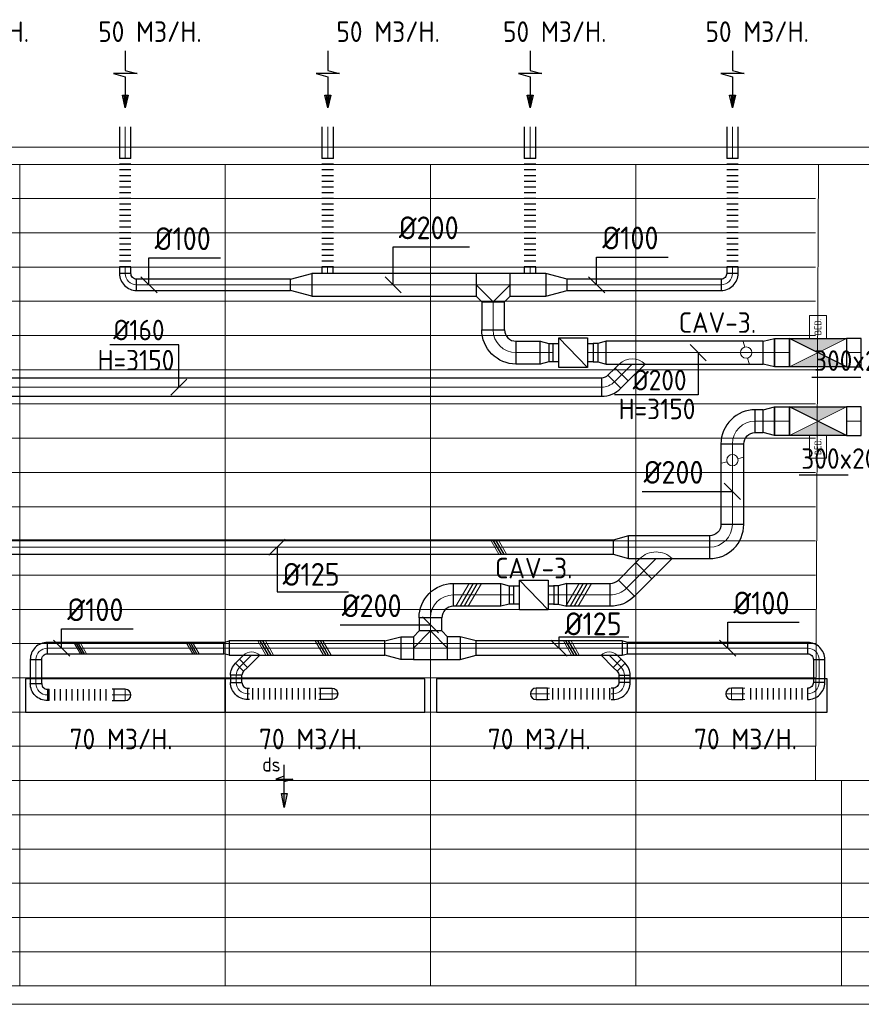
# Model space of a CAD drawing. Header units: millimetres. Extents: x -72412 to 16313, y -1015 to 52998.
# Tile 61 of 64: x -16124 to -8749, y 44368 to 52997. Entities that reach past the tile are written whole.
import ezdxf
from ezdxf.enums import TextEntityAlignment as Align

# ---------------------------------------------------------------- set-up
doc = ezdxf.new("R2010")
doc.units = ezdxf.units.MM
doc.header["$LTSCALE"] = 50
for name, color, linetype in [('4plfd', 254, 'Continuous'), ('WL570---_RETOUR', 100, 'Continuous'), ('WL570---_TOEVOER', 200, 'Continuous'), ('WM570---_RETOUR', 2, 'Continuous'), ('WM570---_TOEVOER', 2, 'Continuous')]:
    doc.layers.add(name, color=color, linetype=linetype)
for name, color, linetype, lineweight in [('WL570---_BESTAAND-HARTLIJN', 161, 'Continuous', 0), ('WL570---_BESTAAND-RETOUR', 140, 'Continuous', 0), ('WL570---_BESTAAND-TOEVOER', 180, 'Continuous', 0)]:
    doc.layers.add(name, color=color, linetype=linetype, lineweight=lineweight)
doc.styles.add('BURO-025', font='ISO96.shx', dxfattribs={"height": 125})
doc.styles.add('ISO', font='ISO', dxfattribs={"height": 162})
doc.styles.add('LZ-MAATVOEREN', font='simplex')
doc.styles.add('MAATVOERING', font='ISO')

# ---------------------------------------------------------------- blocks, each defined once
blk = doc.blocks.new('Groep-44')
at = {"color": 8, "linetype": 'Continuous', "lineweight": 13}
for p, q in [((-73154.9, 49899.1), (-11882.7, 49899.1)), ((-73154.9, 49599.1), (-11882.7, 49599.1)), ((-73154.9, 49299.1), (-11882.7, 49299.1)), ((-73154.9, 48999.1), (-11882.7, 48999.1)), ((-73154.9, 48699.1), (-11882.7, 48699.1)), ((-73154.9, 48399.1), (-11882.7, 48399.1)), ((-73154.9, 48399.1), (-11882.7, 48399.1)), ((-73154.9, 48099.1), (-11882.7, 48099.1)), ((-73154.9, 47799.1), (-11882.7, 47799.1)), ((-73154.9, 47499.1), (-11882.7, 47499.1)), ((-73154.9, 47199.1), (-11882.7, 47199.1)), ((-73154.9, 46899.1), (-11882.7, 46899.1)), ((-73154.9, 46599.1), (-11882.7, 46599.1)), ((-73154.9, 46299.1), (-11882.7, 46299.1)), ((-73154.9, 45999.1), (-11882.7, 45999.1)), ((-73154.9, 45699.1), (-11882.7, 45699.1)), ((-73154.9, 45399.1), (-11882.7, 45399.1)), ((-73154.9, 45099.1), (-11882.7, 45099.1)), ((-73154.9, 44799.1), (-11882.7, 44799.1)), ((-73154.9, 44499.1), (-11654.9, 44499.1)), ((-73154.9, 44199.1), (-11654.9, 44199.1)), ((-73154.9, 43899.1), (-11654.9, 43899.1)), ((-73154.9, 43599.1), (-11654.9, 43599.1)), ((-73154.9, 43299.1), (-11654.9, 43299.1))]:
    blk.add_line(p, q, dxfattribs=at)
blk = doc.blocks.new('Groep-50')
at = {"color": 8, "linetype": 'Continuous', "lineweight": 13}
for p, q in [((-73304.9, 50349.1), (-4004.9, 50349.1)), ((-73154.9, 50199.1), (-4154.9, 50199.1)), ((-11854.9, 50199.1), (-65654.9, 50199.1)), ((-18854.9, 50199.1), (-18854.9, 42999.1)), ((-17054.9, 50199.1), (-17054.9, 42999.1)), ((-15254.9, 50199.1), (-15254.9, 42999.1)), ((-13454.9, 50199.1), (-13454.9, 42999.1)), ((-11882.7, 44799.1), (-11854.9, 50199.1)), ((-11882.7, 44799.1), (-4181.9, 44799.1)), ((-11654.9, 44799.1), (-11654.9, 42999.1)), ((-11654.9, 44499.1), (-4154.9, 44499.1)), ((-11654.9, 44199.1), (-4154.9, 44199.1)), ((-11654.9, 43899.1), (-4154.9, 43899.1)), ((-11654.9, 43599.1), (-4154.9, 43599.1)), ((-11654.9, 43299.1), (-36705.1, 43299.1)), ((-4154.9, 43299.1), (-11654.9, 43299.1)), ((-4154.9, 42999.1), (-36705.1, 42999.1)), ((-4004.9, 42838.3), (-36705.1, 42838.3))]:
    blk.add_line(p, q, dxfattribs=at)
at = {"color": 8}
blk.add_blockref('Groep-44', (0, 0), dxfattribs=at)
blk = doc.blocks.new('Block plafond 5e verd')
at = {"layer": '4plfd'}
blk.add_blockref('Groep-50', (73304.9, -19149.1), dxfattribs=at)
blk = doc.blocks.new('KARO')
for p, q in [((1, 0.5), (0, 0.5)), ((0, -0.5), (1, -0.5))]:
    blk.add_line(p, q)
at = {"invisible_edges": 15}
blk.add_3dface([(0, 0.5), (0, -0.5), (1, -0.5), (1, 0.5)], dxfattribs=at)
at = {"layer": 'WL570---_BESTAAND-HARTLIJN'}
blk.add_line((0, 0), (1, 0), dxfattribs=at)
blk = doc.blocks.new('ORN_T_SP')
blk.add_lwpolyline([(-0.5, 0.5), (-0.5, -0.5), (0.5, -0.5), (0.5, 0.5)], close=True)
at = {"style": 'LZ-MAATVOEREN', "flags": 9}
for tag, p in [('ROS_TYPE', (0.6333, 0.6833)), ('ROS_M3H', (0.6333, 0.4833)), ('ROS_ZIJDE', (0.6333, 0.2833)), ('ROS_STAT', (0.6333, 0.0833))]:
    blk.add_attdef(tag, p, '', height=0.125, dxfattribs=at)
blk = doc.blocks.new('OBO10000090ZE')
blk.add_lwpolyline([(-50, 0), (50, 0), (50, 100, 1), (-50, 100)], format="xyb", close=True)
at = {"layer": 'WL570---_BESTAAND-HARTLIJN'}
for points in [[(-50, 100), (50, 100)], [(0, 0), (0, 150)]]:
    blk.add_lwpolyline(points, dxfattribs=at)
blk = doc.blocks.new('MVLINE')
blk.add_line((35.4, -35.4), (-35.4, 35.4))
blk = doc.blocks.new('OBO10000090L')
blk.add_lwpolyline([(50, 0, 0.414214), (-100, 150), (-100, 50, -0.414214), (-50, 0)], format="xyb", close=True)
at = {"invisible_edges": 15}
for points in [[(-91.3, 49.2), (-74, 147.7), (-100, 150), (-100, 50)], [(-82.9, 47), (-48.7, 141), (-74, 147.7), (-91.3, 49.2)], [(-75, 43.3), (-25, 129.9), (-48.7, 141), (-82.9, 47)], [(-67.9, 38.3), (-3.6, 114.9), (-25, 129.9), (-75, 43.3)], [(-61.7, 32.1), (14.9, 96.4), (-3.6, 114.9), (-67.9, 38.3)], [(-56.7, 25), (29.9, 75), (14.9, 96.4), (-61.7, 32.1)], [(-53, 17.1), (41, 51.3), (29.9, 75), (-56.7, 25)], [(-50.8, 8.7), (47.7, 26), (41, 51.3), (-53, 17.1)], [(-50, 0), (50, 0), (47.7, 26), (-50.8, 8.7)]]:
    blk.add_3dface(points, dxfattribs=at)
at = {"layer": 'WL570---_BESTAAND-HARTLIJN'}
blk.add_arc((-100, 0), 100, 0, 90, dxfattribs=at)
blk = doc.blocks.new('OBO10000090H')
blk.add_lwpolyline([(50, -100, 0.414214), (-100, 50), (-100, -50, -0.414214), (-50, -100)], format="xyb", close=True)
at = {"invisible_edges": 15}
for points in [[(-91.3, -50.8), (-74, 47.7), (-100, 50), (-100, -50)], [(-82.9, -53), (-48.7, 41), (-74, 47.7), (-91.3, -50.8)], [(-75, -56.7), (-25, 29.9), (-48.7, 41), (-82.9, -53)], [(-67.9, -61.7), (-3.6, 14.9), (-25, 29.9), (-75, -56.7)], [(-61.7, -67.9), (14.9, -3.6), (-3.6, 14.9), (-67.9, -61.7)], [(-56.7, -75), (29.9, -25), (14.9, -3.6), (-61.7, -67.9)], [(-53, -82.9), (41, -48.7), (29.9, -25), (-56.7, -75)], [(-50.8, -91.3), (47.7, -74), (41, -48.7), (-53, -82.9)], [(-50, -100), (50, -100), (47.7, -74), (-50.8, -91.3)]]:
    blk.add_3dface(points, dxfattribs=at)
at = {"layer": 'WL570---_BESTAAND-HARTLIJN'}
blk.add_arc((-100, -100), 100, 0, 90, dxfattribs=at)
blk = doc.blocks.new('UISO')
for p, q in [((0, 0.18), (1, 0.757)), ((0, 0), (1, 0.577))]:
    blk.add_line(p, q)
at = {"layer": 'WL570---_BESTAAND-TOEVOER'}
for p, q in [((0, 0.36), (1, 0.937)), ((0, -0.18), (1, 0.397))]:
    blk.add_line(p, q, dxfattribs=at)
blk = doc.blocks.new('FLLINE100')
blk.add_line((0, -50), (0, 50))
blk = doc.blocks.new('OEX1000058500')
at = {"rotation": 180}
for p in [(50, 0), (100, 0), (150, 0), (200, 0), (250, 0), (300, 0), (350, 0), (400, 0), (450, 0), (500, 0), (550, 0)]:
    blk.add_blockref('FLLINE100', p, dxfattribs=at)
blk = doc.blocks.new('OZA1250100045L')
blk.add_lwpolyline([(-70.7, 0), (-106.1, 35.4), (-35.4, 106.1), (70.7, 0)])
at = {"layer": 'WL570---_BESTAAND-HARTLIJN'}
blk.add_line((0, 0), (-70.7, 70.7), dxfattribs=at)
at = {"layer": 'WL570---_BESTAAND-TOEVOER'}
blk.add_arc((0, 70.7), 100, 225, 315, dxfattribs=at)
blk = doc.blocks.new('OSV1251000460G')
blk.add_lwpolyline([(0, -62.5), (46.7, -50), (46.7, 50), (0, 62.5)], close=True)
at = {"layer": 'WL570---_BESTAAND-HARTLIJN'}
blk.add_line((0, 0), (46.7, 0), dxfattribs=at)
blk = doc.blocks.new('OBO10000045H')
blk.add_lwpolyline([(50, -41.4, 0.198912), (6.1, 64.6), (-64.6, -6.1, -0.198912), (-50, -41.4)], format="xyb", close=True)
at = {"invisible_edges": 15}
for points in [[(-61.7, -9.3), (14.9, 55), (6.1, 64.6), (-64.6, -6.1)], [(-59, -12.7), (22.9, 44.6), (14.9, 55), (-61.7, -9.3)], [(-56.7, -16.4), (29.9, 33.6), (22.9, 44.6), (-59, -12.7)], [(-54.7, -20.3), (35.9, 22), (29.9, 33.6), (-56.7, -16.4)], [(-53, -24.3), (41, 9.9), (35.9, 22), (-54.7, -20.3)], [(-51.7, -28.5), (44.9, -2.6), (41, 9.9), (-53, -24.3)], [(-50.8, -32.7), (47.7, -15.4), (44.9, -2.6), (-51.7, -28.5)], [(-50.2, -37.1), (49.4, -28.3), (47.7, -15.4), (-50.8, -32.7)], [(-50, -41.4), (50, -41.4), (49.4, -28.3), (-50.2, -37.1)]]:
    blk.add_3dface(points, dxfattribs=at)
at = {"layer": 'WL570---_BESTAAND-HARTLIJN'}
blk.add_arc((-100, -41.4), 100, 0, 45, dxfattribs=at)
blk = doc.blocks.new('OEX1000063300')
at = {"rotation": 180}
for p in [(50, 0), (100, 0), (150, 0), (200, 0), (250, 0), (300, 0), (350, 0), (400, 0), (450, 0), (500, 0), (550, 0), (600, 0)]:
    blk.add_blockref('FLLINE100', p, dxfattribs=at)
blk = doc.blocks.new('AFZPIJL')
for points in [[(0, -10), (0, -6.52), (-2.06, -5.97), (2.06, -5.97), (0, -5.41), (0, 0)], [(-0.26, -2.22), (0, 0)], [(0.26, -2.22), (0, 0)]]:
    blk.add_lwpolyline(points)
blk.add_lwpolyline([(0.52, -2.22), (-0.52, -2.22), (0, 0)], close=True)
blk = doc.blocks.new('OEX10000100000')
at = {"rotation": 90}
for p in [(0, -50), (0, -100), (0, -150), (0, -200), (0, -250), (0, -300), (0, -350), (0, -400), (0, -450), (0, -500), (0, -550), (0, -600), (0, -650), (0, -700), (0, -750), (0, -800), (0, -850), (0, -900), (0, -950), (0, -1000)]:
    blk.add_blockref('FLLINE100', p, dxfattribs=at)
blk = doc.blocks.new('OSV20010001860G')
blk.add_lwpolyline([(0, -100), (186.6, -50), (186.6, 50), (0, 100)], close=True)
at = {"layer": 'WL570---_BESTAAND-HARTLIJN'}
blk.add_line((0, 0), (186.6, 0), dxfattribs=at)
blk = doc.blocks.new('OZA2500200045R')
blk.add_lwpolyline([(141.4, 0), (176.8, 35.4), (35.4, 176.8), (-141.4, 0)])
at = {"layer": 'WL570---_BESTAAND-HARTLIJN'}
blk.add_line((0, 0), (106.1, 106.1), dxfattribs=at)
at = {"layer": 'WL570---_BESTAAND-RETOUR'}
blk.add_arc((0, 141.4), 200, 225, 315, dxfattribs=at)
blk = doc.blocks.new('VBX1601600016025000')
blk.add_lwpolyline([(50, -130), (300, -130), (300, 130), (50, 130)], close=True)
for points in [[(50, 80), (0, 80), (0, -80), (50, -80)], [(300, -80), (350, -80), (350, 80), (300, 80)]]:
    blk.add_lwpolyline(points)
at = {"layer": 'WL570---_BESTAAND-HARTLIJN'}
blk.add_line((300, 0), (350, 0), dxfattribs=at)
at = {"layer": 'WL570---_BESTAAND-TOEVOER'}
blk.add_line((50, -130), (300, 130), dxfattribs=at)
blk = doc.blocks.new('OSV2001600740G')
blk.add_lwpolyline([(0, -100), (74.6, -80), (74.6, 80), (0, 100)], close=True)
at = {"layer": 'WL570---_BESTAAND-HARTLIJN'}
blk.add_line((0, 0), (74.6, 0), dxfattribs=at)
blk = doc.blocks.new('OBO20000090H')
blk.add_lwpolyline([(100, -200, 0.414214), (-200, 100), (-200, -100, -0.414214), (-100, -200)], format="xyb", close=True)
at = {"invisible_edges": 15}
for points in [[(-182.6, -101.5), (-147.9, 95.4), (-200, 100), (-200, -100)], [(-165.8, -106), (-97.4, 81.9), (-147.9, 95.4), (-182.6, -101.5)], [(-150, -113.4), (-50, 59.8), (-97.4, 81.9), (-165.8, -106)], [(-135.7, -123.4), (-7.2, 29.8), (-50, 59.8), (-150, -113.4)], [(-123.4, -135.7), (29.8, -7.2), (-7.2, 29.8), (-135.7, -123.4)], [(-113.4, -150), (59.8, -50), (29.8, -7.2), (-123.4, -135.7)], [(-106, -165.8), (81.9, -97.4), (59.8, -50), (-113.4, -150)], [(-101.5, -182.6), (95.4, -147.9), (81.9, -97.4), (-106, -165.8)], [(-100, -200), (100, -200), (95.4, -147.9), (-101.5, -182.6)]]:
    blk.add_3dface(points, dxfattribs=at)
at = {"layer": 'WL570---_BESTAAND-HARTLIJN'}
blk.add_arc((-200, -200), 200, 0, 90, dxfattribs=at)
blk = doc.blocks.new('OBO20000045H')
blk.add_lwpolyline([(100, -82.8, 0.198912), (12.1, 129.3), (-129.3, -12.1, -0.198912), (-100, -82.8)], format="xyb", close=True)
at = {"invisible_edges": 15}
for points in [[(-123.4, -18.6), (29.8, 110), (12.1, 129.3), (-129.3, -12.1)], [(-118.1, -25.5), (45.7, 89.2), (29.8, 110), (-123.4, -18.6)], [(-113.4, -32.8), (59.8, 67.2), (45.7, 89.2), (-118.1, -25.5)], [(-109.4, -40.6), (71.9, 43.9), (59.8, 67.2), (-113.4, -32.8)], [(-106, -48.6), (81.9, 19.8), (71.9, 43.9), (-109.4, -40.6)], [(-103.4, -57), (89.8, -5.2), (81.9, 19.8), (-106, -48.6)], [(-101.5, -65.5), (95.4, -30.7), (89.8, -5.2), (-103.4, -57)], [(-100.4, -74.1), (98.9, -56.7), (95.4, -30.7), (-101.5, -65.5)], [(-100, -82.8), (100, -82.8), (98.9, -56.7), (-100.4, -74.1)]]:
    blk.add_3dface(points, dxfattribs=at)
at = {"layer": 'WL570---_BESTAAND-HARTLIJN'}
blk.add_arc((-200, -82.8), 200, 0, 45, dxfattribs=at)
blk = doc.blocks.new('OSV20012501390G')
blk.add_lwpolyline([(0, -100), (140, -62.5), (140, 62.5), (0, 100)], close=True)
at = {"layer": 'WL570---_BESTAAND-HARTLIJN'}
blk.add_line((0, 0), (140, 0), dxfattribs=at)
blk = doc.blocks.new('OTS20020020000H')
blk.add_lwpolyline([(-150, -100), (150, -100), (150, 100), (100, 150), (-100, 150), (-150, 100)], close=True)
at = {"layer": 'WL570---_BESTAAND-HARTLIJN'}
blk.add_line((-150, 0), (150, 0), dxfattribs=at)
at = {"layer": 'WL570---_BESTAAND-RETOUR'}
blk.add_lwpolyline([(-150, 0), (0, 150), (150, 0)], dxfattribs=at)
blk = doc.blocks.new('OEX1000056800')
at = {"rotation": 180}
for p in [(50, 0), (100, 0), (150, 0), (200, 0), (250, 0), (300, 0), (350, 0), (400, 0), (450, 0), (500, 0), (550, 0)]:
    blk.add_blockref('FLLINE100', p, dxfattribs=at)
blk = doc.blocks.new('OSV200125013300')
blk.add_lwpolyline([(0, -100), (133, -62.5), (133, 62.5), (0, 100)], close=True)
at = {"layer": 'WL570---_BESTAAND-HARTLIJN'}
blk.add_line((0, 0), (133, 0), dxfattribs=at)
blk = doc.blocks.new('ORK20000000')
at = {"layer": 'WL570---_BESTAAND-TOEVOER'}
for p, q in [((48.3, 12.9), (96.6, 25.9)), ((-48.3, -12.9), (-96.6, -25.9))]:
    blk.add_line(p, q, dxfattribs=at)
blk.add_circle((0, 0), 50, dxfattribs=at)
blk = doc.blocks.new('OVF250001300VF')
blk.add_lwpolyline([(0, -125), (130, -125), (130, 125), (0, 125)], close=True)
at = {"layer": 'WL570---_BESTAAND-HARTLIJN'}
blk.add_line((0, 0), (130, 0), dxfattribs=at)
blk = doc.blocks.new('OSV2502000990G')
blk.add_lwpolyline([(0, -125), (99, -100), (99, 100), (0, 125)], close=True)
at = {"layer": 'WL570---_BESTAAND-HARTLIJN'}
blk.add_line((0, 0), (99, 0), dxfattribs=at)
blk = doc.blocks.new('BEDIENING')
blk.add_lwpolyline([(0, -100), (0, 100), (150, 100), (150, -100)], close=True)
at = {"layer": 'WL570---_BESTAAND-RETOUR', "style": 'ISO'}
blk.add_text('BED.', height=60, rotation=90, dxfattribs=at).set_placement((75, 0), align=Align.MIDDLE_CENTER)
blk = doc.blocks.new('OZA2000160045R')
blk.add_lwpolyline([(113.1, 0), (148.5, 35.4), (35.4, 148.5), (-113.1, 0)])
at = {"layer": 'WL570---_BESTAAND-HARTLIJN'}
blk.add_line((0, 0), (91.9, 91.9), dxfattribs=at)
at = {"layer": 'WL570---_BESTAAND-RETOUR'}
blk.add_arc((0, 113.1), 160, 225, 315, dxfattribs=at)
blk = doc.blocks.new('OBO16000045R')
blk.add_lwpolyline([(126.9, -113.1, 0.198912), (56.6, 56.6), (-56.6, -56.6, -0.198912), (-33.1, -113.1)], format="xyb", close=True)
at = {"invisible_edges": 15}
for points in [[(-51.9, -61.7), (70.7, 41.1), (56.6, 56.6), (-56.6, -56.6)], [(-47.6, -67.3), (83.5, 24.5), (70.7, 41.1), (-51.9, -61.7)], [(-43.9, -73.1), (94.7, 6.9), (83.5, 24.5), (-47.6, -67.3)], [(-40.6, -79.3), (104.4, -11.7), (94.7, 6.9), (-43.9, -73.1)], [(-38, -85.8), (112.4, -31.1), (104.4, -11.7), (-40.6, -79.3)], [(-35.9, -92.4), (118.7, -51), (112.4, -31.1), (-38, -85.8)], [(-34.4, -99.2), (123.2, -71.5), (118.7, -51), (-35.9, -92.4)], [(-33.4, -106.2), (125.9, -92.2), (123.2, -71.5), (-34.4, -99.2)], [(-33.1, -113.1), (126.9, -113.1), (125.9, -92.2), (-33.4, -106.2)]]:
    blk.add_3dface(points, dxfattribs=at)
at = {"layer": 'WL570---_BESTAAND-HARTLIJN'}
blk.add_arc((-113.1, -113.1), 160, 0, 45, dxfattribs=at)
blk = doc.blocks.new('OVF16000900VF')
blk.add_lwpolyline([(0, -80), (90, -80), (90, 80), (0, 80)], close=True)
at = {"layer": 'WL570---_BESTAAND-HARTLIJN'}
blk.add_line((0, 0), (90, 0), dxfattribs=at)
blk = doc.blocks.new('LU-PIJL6')
at = {"color": 0, "linetype": 'Continuous'}
for p, q in [((0, 0), (-7.5, 0)), ((-5.5, 0), (-5, -1.5)), ((-5, -1.5), (-5, 1.5)), ((-5, 1.5), (-4.5, 0)), ((-2.5, -0.5), (-2.5, 0.5)), ((-2.5, 0.5), (0, 0)), ((0, 0), (-2.5, -0.5))]:
    blk.add_line(p, q, dxfattribs=at)
blk.add_solid([(-2.5, 0.5), (-2.5, -0.5), (0, 0)], dxfattribs=at)

msp = doc.modelspace()

# ---------------------------------------------------------------- linework, layer by layer
msp.add_lwpolyline([(-8878.7, 49354.2), (-9378.7, 49354.2), (-9378.7, 49604.2), (-8878.7, 49604.2)], close=True)
at = {"layer": 'WL570---_BESTAAND-RETOUR'}
for p, q in [((-8878.7, 50204.2), (-9378.7, 49954.2)), ((-8878.7, 49604.2), (-9378.7, 49354.2))]:
    msp.add_line(p, q, dxfattribs=at)
at = {"layer": 'WL570---_RETOUR'}
msp.add_line((-8878.7, 49954.2), (-9378.7, 50204.2), dxfattribs=at)
msp.add_lwpolyline([(-8878.7, 49954.2), (-9378.7, 49954.2), (-9378.7, 50204.2), (-8878.7, 50204.2)], close=True, dxfattribs=at)
for points in [[(-8878.7, 50204.2), (-9378.7, 50204.2), (-9128.7, 50079.2)], [(-8878.7, 49954.2), (-9378.7, 49954.2), (-9128.7, 50079.2)]]:
    msp.add_solid(points, dxfattribs=at)
at = {"layer": 'WL570---_TOEVOER'}
msp.add_line((-8878.7, 49354.2), (-9378.7, 49604.2), dxfattribs=at)
for points in [[(-8878.7, 49604.2), (-9378.7, 49604.2), (-9128.7, 49479.2)], [(-8878.7, 49354.2), (-9378.7, 49354.2), (-9128.7, 49479.2)]]:
    msp.add_solid(points, dxfattribs=at)
at = {"layer": 'WM570---_RETOUR'}
for p, q in [((-9181.5, 49865.2), (-8751.8, 49865.2)), ((-9293.3, 49006.9), (-8863.7, 49006.9))]:
    msp.add_line(p, q, dxfattribs=at)
for points in [[(-12851.3, 50673.3), (-12851.3, 51006.3), (-12182.3, 51006.3)], [(-14990.8, 50673.3), (-14990.8, 50910.6), (-14364.6, 50910.6)], [(-11067.7, 50673.3), (-11067.7, 50917), (-10441.5, 50917)], [(-14729.6, 49776.8), (-14729.6, 50147.5), (-15334.8, 50147.5)], [(-10178.1, 50079.2), (-10178.1, 49708.5), (-10910.5, 49708.5)]]:
    msp.add_lwpolyline(points, dxfattribs=at)
for points in [[(-8960.9, 49538.3, 0, 33.3, 0), (-8910.9, 49624.9, 0, 0, 0), (-8673.7, 50035.9, 0, 0, 0)], [(-8673.7, 49435.9, 0, 33.3, 0), (-8723.7, 49349.3, 0, 0, 0), (-8960.9, 48938.3, 0, 0, 0)]]:
    msp.add_lwpolyline(points, format="xyseb", dxfattribs=at)
at = {"layer": 'WM570---_TOEVOER'}
for points in [[(-10669.7, 48863.5), (-9878.3, 48863.5)], [(-13868.8, 48374.1), (-13868.8, 47983.9), (-13242.6, 47983.9)], [(-9919.6, 47489.8), (-9919.6, 47717.9), (-9293.4, 47717.9)], [(-15756, 47489.8), (-15756, 47659.2), (-15129.8, 47659.2)], [(-13315, 47694.4), (-12523.7, 47694.4)], [(-11397.3, 47489.8), (-11397.3, 47587.8), (-10785.4, 47587.8)]]:
    msp.add_lwpolyline(points, dxfattribs=at)

# ---------------------------------------------------------------- block references
at = {"layer": 'WL570---_BESTAAND-RETOUR'}
msp.add_blockref('BEDIENING', (-9203.7, 50304.2), dxfattribs=at)
at = {"layer": 'WL570---_BESTAAND-RETOUR', "rotation": 270}
msp.add_blockref('ORK20000000', (-9757.7, 50079.2), dxfattribs=at)
at = {"layer": 'WL570---_BESTAAND-TOEVOER'}
msp.add_blockref('BEDIENING', (-9203.7, 49254.2), dxfattribs=at)
at = {"layer": 'WL570---_BESTAAND-TOEVOER', "rotation": 180}
msp.add_blockref('ORK20000000', (-9878.3, 49136.5), dxfattribs=at)
at = {"layer": 'WL570---_BESTAAND-TOEVOER', "yscale": 100, "zscale": 100}
for p, xscale in [((-15864.7, 47079.2), -16.2227493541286), ((-13486.7, 47088.7), -16.03765465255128), ((-11497.5, 47088.7), 16.03765465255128), ((-9786.2, 47088.7), 16.03765465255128)]:
    msp.add_blockref('KARO', p, dxfattribs=dict(at, xscale=xscale))
at = {"layer": 'WL570---_RETOUR'}
for name, p, xscale, yscale, zscale, rotation in [('AFZPIJL', (-15198, 52225.3), 50, 50, 50, 180), ('AFZPIJL', (-13423.6, 52225.3), 50, 50, 50, 180), ('AFZPIJL', (-11650.6, 52225.3), 50, 50, 50, 180), ('AFZPIJL', (-9876.9, 52225.3), 50, 50, 50, 180), ('KARO', (-15199.2, 51780.5), 275.9456809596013, 100, 100, 90), ('KARO', (-13424.8, 51780.5), 275.9456809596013, 100, 100, 90), ('KARO', (-11651.8, 51780.5), 275.9456809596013, 100, 100, 90), ('KARO', (-9878.1, 51780.5), 275.9456809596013, 100, 100, 90), ('KARO', (-15199.2, 50829.9), 55.98824614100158, 100, 100, 270), ('KARO', (-13425.5, 50829.9), 56.74591008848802, 100, 100, 270), ('KARO', (-11651.8, 50829.9), 56.29579252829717, 100, 100, 270), ('KARO', (-9878.1, 50829.9), 56.55323533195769, 100, 100, 270), ('KARO', (-11512.8, 50673.3), 311.366018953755, 200, 200, 180), ('KARO', (-13751.1, 50673.3), 1348.069124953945, 100, 100, 180), ('KARO', (-9978.1, 50673.3), 1348.069124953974, 100, 100, 180), ('KARO', (-11974.6, 50523.3), 244.0599772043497, 200, 200, 270), ('KARO', (-11488.1, 50079.2), -41.65426006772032, 160, 160, 180), ('KARO', (-11057.6, 50079.2), 41.65426006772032, 160, 160, 180), ('LU-PIJL6', (-13805.5, 46091.9), 50, 50, 50, 270)]:
    msp.add_blockref(name, p, dxfattribs=dict(at, xscale=xscale, yscale=yscale, zscale=zscale, rotation=rotation))
for name, p in [('OEX10000100000', (-15199.2, 51829.9)), ('OEX10000100000', (-13424.8, 51829.9)), ('OEX10000100000', (-11651.8, 51829.9)), ('OEX10000100000', (-9878.1, 51829.9)), ('OSV20010001860G', (-11512.8, 50673.3)), ('OVF250001300VF', (-8878.7, 50079.2))]:
    msp.add_blockref(name, p, dxfattribs=at)
for name, p, rotation in [('OBO10000090H', (-15199.2, 50673.3), 180), ('OTS20020020000H', (-11974.6, 50673.3), 180), ('OBO10000090H', (-9878.1, 50673.3), 270), ('OSV2001600740G', (-10983, 50079.2), 180), ('OZA2000160045R', (-10756.3, 49979.2), 180), ('OBO16000045R', (-10911.9, 49823.7), 270), ('OVF16000900VF', (-10848.2, 49887.3), 224.9999999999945)]:
    msp.add_blockref(name, p, dxfattribs=dict(at, rotation=rotation))
at = {"layer": 'WL570---_RETOUR', "xscale": -1}
msp.add_blockref('OSV20010001860G', (-13564.5, 50673.3), dxfattribs=at)
at = {"layer": 'WL570---_RETOUR'}
for p, xscale, yscale, zscale in [((-13564.5, 50673.3), 1441.735193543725, 200, 200), ((-11558.3, 50079.2), -216.2812768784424, 200, 200), ((-10983, 50079.2), 1375.302604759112, 200, 200), ((-16919.2, 49776.8), 5894.134085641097, 160, 160)]:
    msp.add_blockref('KARO', p, dxfattribs=dict(at, xscale=xscale, yscale=yscale, zscale=zscale))
at = {"layer": 'WL570---_RETOUR', "xscale": -1}
for name, p, rotation in [('OBO20000090H', (-11974.6, 50079.2), 90), ('OSV2001600740G', (-11562.8, 50079.2), 180), ('VBX1601600016025000', (-11447.9, 50079.2), 180)]:
    msp.add_blockref(name, p, dxfattribs=dict(at, rotation=rotation))
at = {"layer": 'WL570---_RETOUR', "extrusion": (0, 0, -1), "zscale": -1}
for name, p in [('OSV2502000990G', (9508.7, 50079.2)), ('OVF250001300VF', (9378.7, 50079.2))]:
    msp.add_blockref(name, p, dxfattribs=at)
at = {"layer": 'WL570---_TOEVOER'}
for name, p in [('Block plafond 5e verd', (-70573.6, 20679.1)), ('OVF250001300VF', (-8878.7, 49479.2)), ('OTS20020020000H', (-12523.7, 47489.8)), ('OSV20012501390G', (-12262.9, 47489.8)), ('OSV1251000460G', (-10844.6, 47489.8)), ('OBO10000090H', (-9118.9, 47489.8)), ('OBO10000045H', (-10823.8, 47292.6)), ('OEX1000063300', (-14134.8, 47088.7)), ('OEX1000056800', (-11505.3, 47088.7)), ('OEX1000058500', (-9770.1, 47088.7))]:
    msp.add_blockref(name, p, dxfattribs=at)
for name, p, rotation in [('OBO20000090H', (-9878.3, 49479.2), 90), ('OBO20000090H', (-9878.3, 48374.1), 270), ('OSV200125013300', (-10789.6, 48374.1), 180), ('OZA2500200045R', (-10547.5, 48274.1), 179.9999999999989), ('OSV2001600740G', (-11329, 47956.1), 179.9999999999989), ('OBO10000090H', (-15980.9, 47489.8), 90.00000000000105), ('OZA1250100045L', (-10958.5, 47427.3), 180.000000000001), ('OEX1000058500', (-15314.7, 47079.2), 180.000000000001), ('OBO10000090ZE', (-15298.7, 47079.2), 270.000000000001), ('OBO10000090ZE', (-11497.5, 47088.7), 90.00000000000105), ('OBO10000090L', (-10923.7, 47088.7), 270.000000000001), ('OBO10000090ZE', (-9786.2, 47088.7), 90.00000000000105), ('OBO10000090L', (-9218.9, 47088.7), 270.000000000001)]:
    msp.add_blockref(name, p, dxfattribs=dict(at, rotation=rotation))
for name, p, xscale, yscale, zscale, rotation in [('KARO', (-9607.7, 49479.2), 70.68264334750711, 200, 200, 180), ('KARO', (-9878.3, 48574.1), 705.1795770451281, 200, 200, 90), ('UISO', (-11878.9, 48311.6), 125, 125, 125, 90), ('KARO', (-10078.3, 48374.1), 711.2709859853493, 200, 200, 180), ('KARO', (-10806.9, 48014.6), 216.875015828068, 200, 200, 44.99999999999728), ('KARO', (-12323.9, 47956.1), -415.2777088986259, 200, 200, 180), ('UISO', (-12113.6, 48056.1), -200, 200, 200, 90), ('KARO', (-11834.1, 47956.1), -41.65426006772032, 160, 160, 180), ('KARO', (-11403.6, 47956.1), 41.65426006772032, 160, 160, 179.9999999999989), ('UISO', (-11149.7, 48056.1), -200, 200, 200, 90), ('KARO', (-10948.3, 47956.1), -380.9871885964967, 200, 200, 359.999999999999), ('KARO', (-12523.7, 47756.1), 116.3095340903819, 200, 200, 269.9999999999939), ('UISO', (-13920.8, 47427.3), 125, 125, 125, 90), ('UISO', (-13416.3, 47427.3), 125, 125, 125, 90), ('KARO', (-10844.5, 47489.8), 1278.404309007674, 125, 125, 180.0000000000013), ('UISO', (-11242.4, 47427.3), 125, 125, 125, 90), ('KARO', (-14334.8, 47489.8), 1546.074094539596, 100, 100, 180.0000000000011), ('UISO', (-15555.3, 47439.8), 100, 100, 100, 90), ('UISO', (-14570.1, 47439.8), 100, 100, 100, 90), ('KARO', (-15980.9, 47389.8), 210.5524335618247, 100, 100, 270.000000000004), ('KARO', (-14196.7, 47321.9), -48.98494323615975, 100, 100, 224.9999999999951), ('KARO', (-10853.1, 47321.9), 48.98494323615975, 100, 100, 135.0000000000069), ('KARO', (-9118.9, 47389.8), 201.0308842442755, 100, 100, 269.9999999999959), ('KARO', (-14226, 47188.7), 62.47194246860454, 100, 100, 90), ('KARO', (-10823.8, 47251.2), 62.47194246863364, 100, 100, 270), ('KARO', (-15298.7, 47079.2), 16.03765465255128, 100, 100, 180.000000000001)]:
    msp.add_blockref(name, p, dxfattribs=dict(at, xscale=xscale, yscale=yscale, zscale=zscale, rotation=rotation))
at = {"layer": 'WL570---_TOEVOER', "extrusion": (0, 0, -1), "zscale": -1}
for name, p in [('OSV2502000990G', (9508.7, 49479.2)), ('OVF250001300VF', (9378.7, 49479.2))]:
    msp.add_blockref(name, p, dxfattribs=at)
at = {"layer": 'WL570---_TOEVOER'}
for p, xscale, yscale, zscale in [((-17992.5, 48374.1), 7069.875040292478, 125, 125), ((-14288.2, 47489.8), 1363.791594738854, 125, 125), ((-12673.7, 47489.8), -110.7921796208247, 200, 200), ((-12373.7, 47489.8), 110.7921796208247, 200, 200), ((-10797.8, 47489.8), 1578.87989497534, 100, 100), ((-14109.8, 47088.7), -16.2227493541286, 100, 100), ((-10940, 47088.2), 16.2227493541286, 100, 100)]:
    msp.add_blockref('KARO', p, dxfattribs=dict(at, xscale=xscale, yscale=yscale, zscale=zscale))
at = {"layer": 'WL570---_TOEVOER', "xscale": -1}
for name, p, rotation in [('VBX1601600016025000', (-11793.9, 47956.1), 180), ('OBO20000045H', (-10865.5, 47956.1), 135.0000000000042), ('OBO20000090H', (-12523.7, 47956.1), 359.999999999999), ('OSV2001600740G', (-11908.8, 47956.1), 180), ('OZA1250100045L', (-14091.4, 47427.3), 180), ('OBO10000090L', (-15880.9, 47079.2), 90.00000000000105), ('OBO10000090L', (-14126, 47088.7), 90.00000000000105), ('OBO10000090ZE', (-13486.7, 47088.7), 270.000000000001)]:
    msp.add_blockref(name, p, dxfattribs=dict(at, rotation=rotation))
for name, p in [('OSV1251000460G', (-14288.2, 47489.8)), ('OSV20012501390G', (-12784.4, 47489.8)), ('OBO10000045H', (-14226, 47292.6))]:
    msp.add_blockref(name, p, dxfattribs=at)
at = {"layer": 'WL570---_TOEVOER', "yscale": 290}
for p, xscale in [((-15198.7, 47074.2), 1750), ((-13448.7, 47074.2), 1750), ((-11597.5, 47074.2), 1750), ((-9886.2, 47074.2), 1675)]:
    msp.add_blockref('ORN_T_SP', p, dxfattribs=dict(at, xscale=xscale))
at = {"layer": 'WM570---_RETOUR', "yscale": 2, "zscale": 2}
for p, xscale in [((-14990.8, 50673.3), 2), ((-12851.3, 50673.3), 2), ((-11067.7, 50673.3), 2), ((-14729.6, 49776.8), -2)]:
    msp.add_blockref('MVLINE', p, dxfattribs=dict(at, xscale=xscale))
at = {"layer": 'WM570---_RETOUR', "xscale": 2, "yscale": 2, "zscale": 2, "rotation": 180}
msp.add_blockref('MVLINE', (-10178.1, 50079.2), dxfattribs=at)
at = {"layer": 'WM570---_TOEVOER', "xscale": 2, "yscale": 2, "zscale": 2}
for p in [(-9878.3, 48863.5), (-12523.7, 47694.4), (-15756, 47489.8), (-11397.3, 47489.8), (-9919.6, 47489.8)]:
    msp.add_blockref('MVLINE', p, dxfattribs=at)
at = {"layer": 'WM570---_TOEVOER', "xscale": -2, "yscale": 2, "zscale": 2, "rotation": 180}
msp.add_blockref('MVLINE', (-13868.8, 48374.1), dxfattribs=at)

# ---------------------------------------------------------------- texts
at = {"layer": 'WM570---_RETOUR', "style": 'MAATVOERING'}
for s, height, p in [('50 M3/H.', 180, (-16948, 52801.8)), ('50 M3/H.', 180, (-15435.3, 52801.8)), ('50 M3/H.', 180, (-13348, 52801.8)), ('50 M3/H.', 180, (-11887.9, 52801.8)), ('50 M3/H.', 180, (-10114.2, 52801.8)), ('%%c200', 200, (-12801.3, 51072.9)), ('%%c100', 200, (-14940.8, 50977.3)), ('%%c100', 200, (-11017.7, 50983.7)), ('CAV-3.', 180, (-10348.3, 50252.5)), ('%%c160', 180, (-15303.2, 50187.3)), ('H=3150', 180, (-15441.5, 49923)), ('%%c200', 180, (-10751.8, 49748.3)), ('H=3150', 180, (-10875.3, 49495.5))]:
    msp.add_text(s, height=height, dxfattribs=at).set_placement(p)
for p in [(-9162.6, 49865.2), (-9274.5, 49006.9)]:
    msp.add_text('300x200', height=180, dxfattribs=at).set_placement(p, align=Align.BOTTOM_LEFT)
at = {"layer": 'WM570---_TOEVOER', "style": 'MAATVOERING'}
for s, height, p in [('%%c200', 200, (-10655.9, 48930.2)), ('%%c125', 200, (-13818.8, 48036.2)), ('CAV-3.', 180, (-11957.6, 48101)), ('%%c100', 200, (-9869.6, 47784.6)), ('%%c100', 200, (-15706, 47725.9)), ('%%c200', 200, (-13301.2, 47761.1)), ('%%c125', 200, (-11347.3, 47602.4)), ('70 M3/H.', 180, (-15685.9, 46603)), ('70 M3/H.', 180, (-14026.3, 46603)), ('70 M3/H.', 180, (-12021.4, 46603)), ('70 M3/H.', 180, (-10214.3, 46603))]:
    msp.add_text(s, height=height, dxfattribs=at).set_placement(p)
at = {"layer": 'WM570---_TOEVOER', "lineweight": 0, "style": 'BURO-025'}
msp.add_text('ds', height=125, dxfattribs=at).set_placement((-13997.7, 46407.8))

doc.saveas('drawing.dxf')
